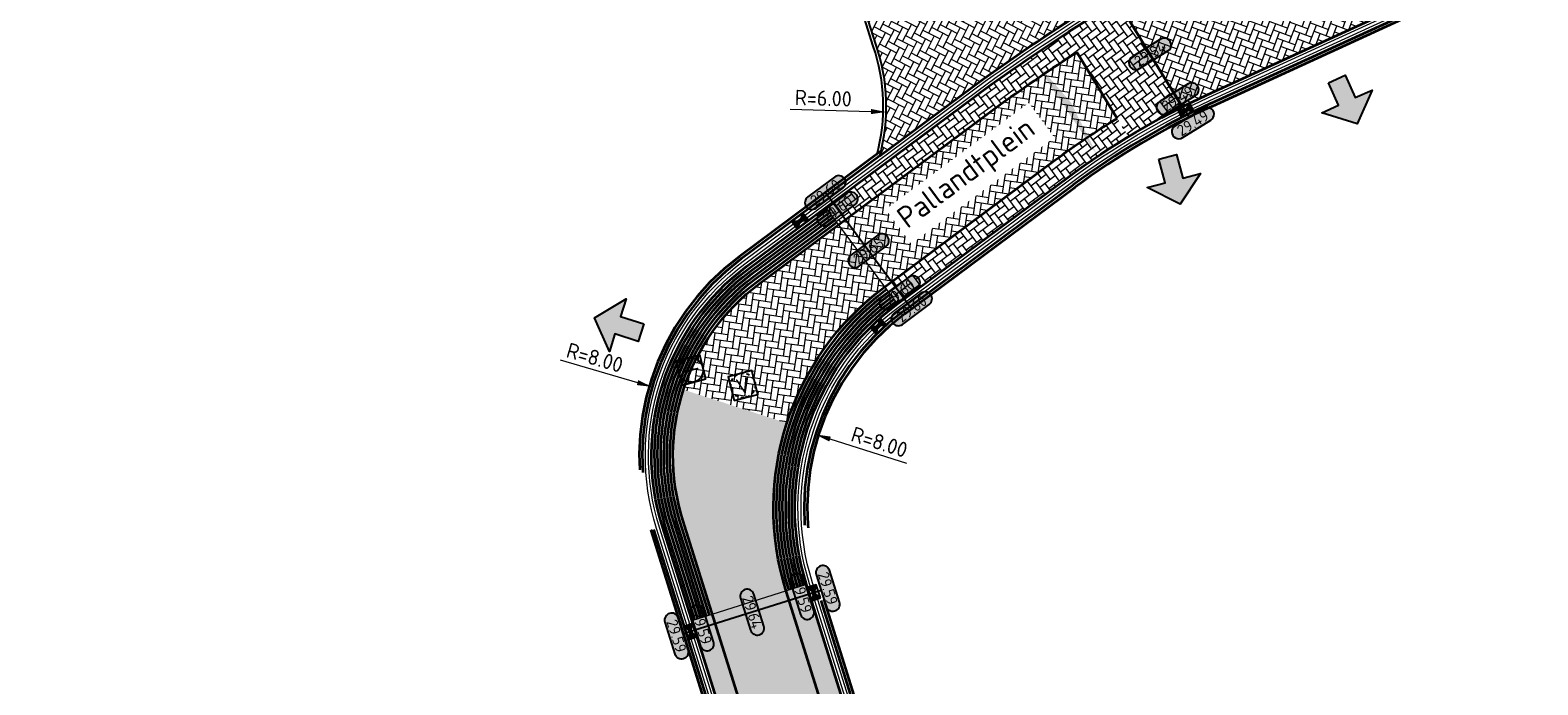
# Model space of a CAD drawing. Header units: metres. Extents: x 199937 to 201628, y 374508 to 375260.
# Tile 69 of 183: x 201179 to 201229, y 374786 to 374807. Entities that reach past the tile are written whole.
import ezdxf
from ezdxf.enums import TextEntityAlignment as Align

# ---------------------------------------------------------------- set-up
doc = ezdxf.new("R2010")
doc.units = ezdxf.units.M
doc.set_wipeout_variables(frame=1)
doc.linetypes.add('HIDDENX2', pattern=[0.75, 0.5, -0.25])
doc.linetypes.add('VH-OPSLUITBAND_100X200', pattern=[16, 8, -2, 4, -2])
doc.layers.add('000___INRIT-PIJL', color=252, linetype='Continuous')
for name, color, linetype, lineweight in [('B-WE-RI-VWA_RIOOLPUT_VALPUT-S', 20, 'Continuous', 25), ('N-WE-OG-HOOGTELIJN-G', 7, 'Continuous', 25), ('N-WE-RI-ITR_RIOOLPUT-S', 84, 'Continuous', 25), ('N-WE-RI-KOLK-S', 7, 'Continuous', 25), ('N-WE-VH-DWARSHELLING-S', 7, 'Continuous', 25), ('N-WE-VH-GOOT-G', 170, 'Continuous', 35), ('N-WE-VH-KANTOPSLUITING_OPSLUITBAND_100X200-G', 150, 'VH-OPSLUITBAND_100X200', 35), ('N-WE-VH-KANTVERHARDING_STREKLAAG-G', 60, 'Continuous', 18), ('N-WE-VH-VERHARDING_BETONSTRAATSTEEN-G', 252, 'Continuous', 35), ('X-XX-AL-HOOGTELABEL-S', 7, 'Continuous', 25), ('X-XX-AL-M-200', 7, 'Continuous', 18), ('X-XX-AL-T35', 50, 'Continuous', 35)]:
    doc.layers.add(name, color=color, linetype=linetype, lineweight=lineweight)
doc.layers.add('N-WE-VH-VERHARDING_BETONSTRAATSTEEN_HEIDE-A', color=7, linetype='Continuous', lineweight=0, true_color=0x986657)
doc.layers.add('N-WE-VH-VERHARDING_BETONSTRAATSTEEN_ROOD-A', color=7, linetype='Continuous', lineweight=0, true_color=0xa92c0a)
doc.layers.add('X-XX-AL-HULPLIJN-G', color=7, linetype='Continuous', lineweight=18, plot=False)
doc.styles.add('NLCS-ISO', font='NLCS-ISO.ttf')
doc.styles.add('NLCS-ISO-ANNOTATIEF-T18', font='NLCS-ISO.ttf', dxfattribs={"height": 1.8})
doc.styles.add('NLCS-ISO-M200-T25', font='NLCS-ISO.ttf', dxfattribs={"height": 0.5})
doc.styles.add('NLCS-ISO-M200-T35', font='NLCS-ISO.ttf', dxfattribs={"height": 0.7})
doc.dimstyles.new('NLCS-M200-T25-PIJL_L2_H1', dxfattribs={"dimscale": 0.2, "dimtxt": 2.5, "dimasz": 2.5, "dimexe": 2, "dimexo": 2, "dimgap": 0.7, "dimtad": 1, "dimzin": 0, "dimdsep": 46, "dimtxsty": 'NLCS-ISO-M200-T25', "dimcen": 0, "dimdle": 2, "dimclrd": 256, "dimclre": 256, "dimclrt": 256, "dimadec": 1, "dimazin": 0, "dimtfac": 1, "dimtdec": 3, "dimtofl": 0, "dimtmove": 0, "dimatfit": 3, "dimfxl": 2, "dimfxlon": 1, "dimtfillclr": 256, "dimtolj": 1, "dimtzin": 0, "dimlwd": -1, "dimlwe": -1, "dimarcsym": 0})
pattern_1 = [(306.61423169, (0, 0), (0.29380966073, -0.04331146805), [0.63, -0.21]), (216.61423169, (0.33712, 0.2505), (0.29380966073, -0.04331146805), [0.63, -0.21])]
pattern_2 = [(17.44182636, (0, 0), (0.13739973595, 0.26328940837), [0.63, -0.21]), (287.44182636, (-0.1259, 0.40069), (0.13739973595, 0.26328940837), [0.63, -0.21])]

# ---------------------------------------------------------------- blocks, each defined once
blk = doc.blocks.new('inrit')
h = blk.add_hatch(color=256)
h.dxf.hatch_style = 1
h.paths.add_polyline_path([(0.3, 1), (-0.3, 1), (-0.3, 1.8), (-0.9, 1.8), (0, 2.6), (0.9, 1.8), (0.3, 1.8)])
at = {"color": 3, "flags": 128}
blk.add_lwpolyline([(0.3, 1), (-0.3, 1), (-0.3, 1.8), (-0.9, 1.8), (0, 2.6), (0.9, 1.8), (0.3, 1.8), (0.3, 1)], dxfattribs=at)
blk = doc.blocks.new('*U283')
h = blk.add_hatch(color=253)
h.dxf.hatch_style = 1
edge = h.paths.add_edge_path()
edge.add_line((2.73, 1.13), (-2.73, 1.13))
edge.add_arc((-2.73, 0), 1.13, 90, 270)
edge.add_line((-2.73, -1.13), (2.73, -1.13))
edge.add_arc((2.73, 0), 1.13, 270, 450)
blk.add_lwpolyline([(2.73, 1.13), (-2.73, 1.13, 1), (-2.73, -1.13), (2.73, -1.13, 1)], format="xyb", close=True)
at = {"style": 'NLCS-ISO-ANNOTATIEF-T18'}
blk.add_attdef('HGT', text='', height=1.8, dxfattribs=at).set_placement((0, 0), align=Align.MIDDLE_CENTER)
blk = doc.blocks.new('SRI-PUT_INSPECTIE-SO')
at = {"lineweight": -3, "flags": 128}
blk.add_lwpolyline([(-2, -2), (2, -2), (2, 2), (-2, 2)], close=True, dxfattribs=at)
at = {"lineweight": -3, "ltscale": 1.5}
blk.add_circle((0, 0), 2, dxfattribs=at)
at = {"ltscale": 0.1, "style": 'NLCS-ISO'}
blk.add_text('I', height=2.5, dxfattribs=at).set_placement((0, -0.01), align=Align.MIDDLE_CENTER)
blk = doc.blocks.new('SRI-PUT_VALPUT-SO')
at = {"lineweight": -3, "flags": 128}
blk.add_lwpolyline([(-2, -2), (2, -2), (2, 2), (-2, 2)], close=True, dxfattribs=at)
at = {"linetype": 'HIDDENX2', "lineweight": -3, "ltscale": 0.25}
blk.add_circle((0, 0), 2, dxfattribs=at)
at = {"ltscale": 0.1, "style": 'NLCS-ISO'}
blk.add_text('V', height=2.5, dxfattribs=at).set_placement((0, -0.01), align=Align.MIDDLE_CENTER)
blk = doc.blocks.new('*U385')
blk.add_solid([(0, 0), (1.966, 0.25), (3.932, 0)])
blk = doc.blocks.new('*U397')
blk.add_solid([(0, 0), (1.952, 0.25), (3.903, 0)])
blk = doc.blocks.new('*D510')
at = {"layer": 'Defpoints', "color": 0, "transparency": 16777216}
for p in [(201205.015, 374794.042), (201212.643, 374791.633)]:
    blk.add_point(p, dxfattribs=at)
at = {"layer": 'X-XX-AL-M-200', "transparency": 16777216}
blk.add_line((201207.999, 374793.099), (201205.492, 374793.892), dxfattribs=at)
blk.add_solid([(201205.517, 374793.971), (201205.466, 374793.812), (201205.015, 374794.042)], dxfattribs=at)
at = {"layer": 'X-XX-AL-M-200', "transparency": 16777216, "insert": (201207.101, 374793.792), "char_height": 0.5, "attachment_point": 5, "rotation": 342.4707, "style": 'NLCS-ISO-M200-T25', "bg_fill": 3, "box_fill_scale": 1.1, "bg_fill_color": 256, "bg_fill_true_color": 13158600, "bg_fill_transparency": 0}
blk.add_mtext('\\A1;R=8.00', dxfattribs=at)
blk = doc.blocks.new('*D511')
at = {"layer": 'Defpoints', "color": 0, "transparency": 16777216}
for p in [(201199.688, 374795.592), (201207.366, 374793.344)]:
    blk.add_point(p, dxfattribs=at)
at = {"layer": 'X-XX-AL-M-200', "transparency": 16777216}
blk.add_line((201196.684, 374796.471), (201199.208, 374795.732), dxfattribs=at)
at = {"layer": 'X-XX-AL-M-200', "transparency": 16777216, "insert": (201197.816, 374796.546), "char_height": 0.5, "attachment_point": 5, "rotation": 343.6859, "style": 'NLCS-ISO-M200-T25', "bg_fill": 3, "box_fill_scale": 1.1, "bg_fill_color": 256, "bg_fill_true_color": 13158600, "bg_fill_transparency": 0}
blk.add_mtext('\\A1;R=8.00', dxfattribs=at)
at = {"layer": 'X-XX-AL-M-200', "transparency": 16777216}
blk.add_solid([(201199.231, 374795.812), (201199.185, 374795.652), (201199.688, 374795.592)], dxfattribs=at)
blk = doc.blocks.new('*D512')
at = {"layer": 'Defpoints', "color": 0, "transparency": 16777216}
for p in [(201201.138, 374804.737), (201207.323, 374804.555)]:
    blk.add_point(p, dxfattribs=at)
at = {"layer": 'X-XX-AL-M-200', "transparency": 16777216}
blk.add_line((201204.194, 374804.647), (201206.823, 374804.569), dxfattribs=at)
blk.add_solid([(201206.826, 374804.653), (201206.821, 374804.486), (201207.323, 374804.555)], dxfattribs=at)
at = {"layer": 'X-XX-AL-M-200', "transparency": 16777216, "insert": (201205.27, 374805.005), "char_height": 0.5, "attachment_point": 5, "rotation": 358.3154, "style": 'NLCS-ISO-M200-T25', "bg_fill": 3, "box_fill_scale": 1.1, "bg_fill_color": 256, "bg_fill_true_color": 13158600, "bg_fill_transparency": 0}
blk.add_mtext('\\A1;R=6.00', dxfattribs=at)
blk = doc.blocks.new('N-SRI-KOLK_STRAAT_450X300-SO')
h = blk.add_hatch(color=256)
h.dxf.hatch_style = 1
h.paths.add_polyline_path([(0, 0.75), (-1.125, 1.5), (-1.125, 0)])
h.paths.add_polyline_path([(1.125, 0), (1.125, 1.5), (0, 0.75)])
for p, q in [((-1.125, 0), (1.125, 1.5)), ((1.125, 0), (-1.125, 1.5))]:
    blk.add_line(p, q)
at = {"flags": 128}
blk.add_lwpolyline([(-1.125, 0), (1.125, 0), (1.125, 1.5), (-1.125, 1.5)], close=True, dxfattribs=at)

msp = doc.modelspace()

# ---------------------------------------------------------------- hatches: boundary and pattern name
at = {"layer": 'N-WE-VH-VERHARDING_BETONSTRAATSTEEN_HEIDE-A', "true_color": 0x986657}
h = msp.add_hatch(dxfattribs=at)
h.set_pattern_fill('AVH-HEI_BSS_KEIFRMT_KEPER-SO', color=25, scale=2, angle=-27.2885, pattern_type=2)
h.set_pattern_definition([(332.71147, (201123.74073, 375003.37324), (0.28290794, 0.09034985), [0.63, -0.21]), (242.71147, (201123.93329, 375003.7465), (0.28290794, 0.09034985), [0.63, -0.21])])
h.paths.add_polyline_path([(201206.02, 374820.909), (201205.468, 374820.355), (201204.608, 374819.515), (201203.323, 374818.23), (201204.906, 374813.333), (201206.011, 374809.842), (201206.994, 374806.737, -0.071979), (201207.309, 374804.894, -0.068554), (201207.111, 374803.122), (201210.497, 374805.638, -0.014861), (201214.022, 374808, -0.017382), (201213.679, 374807.998, -0.097902), (201211.808, 374808.422, -0.097902), (201210.24, 374809.526, -0.083963), (201209.319, 374810.888), (201208.988, 374811.619)])
h = msp.add_hatch(dxfattribs=at)
h.set_pattern_fill('AVH-HEI_BSS_KEIFRMT_KEPER-SO', color=25, scale=2, angle=-53.3858, pattern_type=2)
h.set_pattern_definition(pattern_1)
h.paths.add_polyline_path([(201214.863, 374808.168, 0.007034), (201213.172, 374807.1), (201215.223, 374803.75, -0.01979), (201216.975, 374804.719)])
h = msp.add_hatch(dxfattribs=at)
h.set_pattern_fill('AVH-HEI_BSS_KEIFRMT_KEPER-SO', color=25, scale=2, angle=-53.3858, pattern_type=2)
h.set_pattern_definition(pattern_1)
edge = h.paths.add_edge_path()
edge.add_line((201205.354, 374801.443), (201205.771, 374800.881))
edge.add_line((201205.771, 374800.881), (201211.086, 374804.83))
edge.add_arc((201251.988, 374747.533), 70.398, 123.1059, 125.52166, ccw=False)
edge.add_line((201213.537, 374806.503), (201213.172, 374807.1))
edge.add_arc((201251.988, 374747.533), 71.098, 123.08987, 125.52705)
edge.add_line((201210.674, 374805.396), (201205.354, 374801.443))
h = msp.add_hatch(dxfattribs=at)
h.set_pattern_fill('AVH-HEI_BSS_KEIFRMT_KEPER-SO', color=25, scale=2, angle=-53.3858, pattern_type=2)
h.set_pattern_definition([(306.6142, (201211.08605, 374804.82973), (0.2938097, -0.0433115), [0.63, -0.21]), (216.6142, (201211.42317, 374805.08022), (0.2938097, -0.0433115), [0.63, -0.21])])
edge = h.paths.add_edge_path()
edge.add_line((201207.275, 374798.857), (201207.693, 374798.295))
edge.add_line((201207.693, 374798.295), (201213.245, 374802.42))
edge.add_arc((201228.334, 374782.112), 25.3, 121.2139, 126.6142, ccw=False)
edge.add_line((201215.223, 374803.75), (201214.857, 374804.347))
edge.add_arc((201228.334, 374782.112), 26, 121.221, 126.6142)
edge.add_line((201212.827, 374802.982), (201207.275, 374798.857))
h = msp.add_hatch(dxfattribs=at)
h.set_pattern_fill('AVH-HEI_BSS_KEIFRMT_KEPER-SO', color=25, scale=2, angle=17.4418, pattern_type=2)
h.set_pattern_definition(pattern_2)
h.paths.add_polyline_path([(201204.725, 374789.145), (201204.057, 374788.935), (201217.437, 374746.35), (201218.104, 374746.56)])
h = msp.add_hatch(dxfattribs=at)
h.set_pattern_fill('AVH-HEI_BSS_KEIFRMT_KEPER-SO', color=25, scale=2, angle=17.4418, pattern_type=2)
h.set_pattern_definition(pattern_2)
h.paths.add_polyline_path([(201201.651, 374788.179), (201200.983, 374787.969), (201214.363, 374745.384), (201215.031, 374745.594)])
at = {"layer": 'N-WE-VH-VERHARDING_BETONSTRAATSTEEN_ROOD-A'}
h = msp.add_hatch(dxfattribs=at)
h.set_pattern_fill('AVH-ROO_BSS_KEIFRMT_KEPER-SO', color=36, scale=2, angle=69.6116, pattern_type=2)
h.set_pattern_definition([(69.61158121, (0, 0), (-0.12368366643, 0.27000435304), [0.63, -0.21]), (339.61158121, (-0.39369, 0.14632), (-0.12368366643, 0.27000435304), [0.63, -0.21])])
edge = h.paths.add_edge_path()
edge.add_arc((201227.423, 374821.932), 6.3, 219.8173, 294.6116, ccw=False)
edge.add_arc((201552.622, 375093.044), 429.686, 219.33598, 219.81733, ccw=False)
edge.add_line((201220.284, 374820.68), (201216.446, 374817.535))
edge.add_arc((201211.573, 374813.541), 6.3, -58.5221, 39.336, ccw=False)
edge.add_line((201214.863, 374808.168), (201216.975, 374804.719))
edge.add_arc((201228.334, 374782.112), 25.3, 114.6116, 116.6789, ccw=False)
edge.add_line((201217.798, 374805.114), (201232.121, 374811.675))
edge.add_line((201232.121, 374811.675), (201230.046, 374816.204))
h = msp.add_hatch(dxfattribs=at)
h.set_pattern_fill('AVH-ROO_BSS_KEIFRMT_KEPER-SO', color=36, scale=2, angle=-98.3858, pattern_type=2)
h.set_pattern_definition([(261.61423169, (0, 0), (0.17712897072, -0.23838063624), [0.63, -0.21]), (171.61423169, (0.4155, -0.06125), (0.17712897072, -0.23838063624), [0.63, -0.21])])
h.paths.add_polyline_path([(201212.827, 374802.982, -0.023537), (201214.857, 374804.347), (201213.537, 374806.503, 0.010541), (201211.086, 374804.83), (201203.191, 374798.963, 0.155764), (201200.707, 374795.504), (201204.082, 374794.41, -0.155764), (201207.275, 374798.857)])
h = msp.add_hatch(dxfattribs=at)
h.set_pattern_fill('AVH-ROO_BSS_KEIFRMT_KEPER-SO', color=36, scale=2, angle=-27.5582, pattern_type=2)
h.set_pattern_definition([(332.44183, (201200.68763, 374791.2463), (0.28333, 0.0890174), [0.63, -0.21]), (242.44183, (201200.88194, 374791.61866), (0.28333, 0.0890174), [0.63, -0.21])])
h.paths.add_polyline_path([(201204.057, 374788.935, -0.155764), (201204.082, 374794.41), (201200.707, 374795.504, 0.155764), (201200.688, 374791.246), (201215.031, 374745.594), (201217.437, 374746.35)])

# ---------------------------------------------------------------- linework, layer by layer
at = {"layer": 'N-WE-OG-HOOGTELIJN-G'}
for points in [[(201214.654, 374808.51), (201217.209, 374804.389)], [(201205.337, 374801.928), (201208.153, 374798.138)], [(201205.204, 374788.955), (201200.699, 374787.54)]]:
    msp.add_lwpolyline(points, dxfattribs=at)
at = {"layer": 'N-WE-VH-GOOT-G'}
for points in [[(201190.378, 374725.99, 0.005833), (201213.622, 374733.909, 0.403828), (201216.29, 374739.251), (201200.02, 374791.036, -0.319273), (201202.773, 374799.525), (201210.674, 374805.396, -0.01767), (201214.863, 374808.168, 0.454979), (201216.446, 374817.535, -0.009969), (201205.73, 374831.155, 0.299956), (201199.2, 374833.489), (201150.331, 374821.559)], [(201207.111, 374803.122), (201210.497, 374805.638, -0.014861), (201214.022, 374808, -0.014861)]]:
    msp.add_lwpolyline(points, format="xyb", dxfattribs=at)
msp.add_lwpolyline([(201253.113, 374821.291, -0.40712), (201261.399, 374818.326), (201283.13, 374773.776, -0.398483), (201280.532, 374765.509), (201275.688, 374762.813, -0.017059), (201255.317, 374752.472, -0.008054), (201232.793, 374742.862), (201226.945, 374740.648, -0.431154), (201218.704, 374744.652), (201204.725, 374789.145, -0.319273), (201207.693, 374798.295), (201213.245, 374802.42, -0.052419), (201217.798, 374805.114)], format="xyb", close=True, dxfattribs=at)
at = {"layer": 'N-WE-VH-KANTOPSLUITING_OPSLUITBAND_100X200-G'}
for points in [[(201226.874, 374740.942), (201226.839, 374740.929, -0.431154), (201218.99, 374744.741), (201205.011, 374789.235, -0.319273), (201207.872, 374798.054), (201213.424, 374802.179, -0.052419), (201217.923, 374804.841), (201253.238, 374821.019, -0.40712), (201261.13, 374818.194), (201282.861, 374773.644, -0.398483), (201280.386, 374765.771), (201275.543, 374763.076, -0.017057), (201255.192, 374752.745, -0.005218), (201240.642, 374746.439, -0.000751), (201238.537, 374745.556, -0.000307)], [(201226.839, 374741.036), (201226.803, 374741.022, -0.431154), (201219.085, 374744.771), (201205.106, 374789.265, -0.319273), (201207.931, 374797.974), (201213.483, 374802.099, -0.052419), (201217.964, 374804.75), (201253.28, 374820.928, -0.40712), (201261.04, 374818.15), (201282.771, 374773.6, -0.398483), (201280.337, 374765.858), (201275.495, 374763.163, -0.017056), (201255.151, 374752.836, -0.005217), (201240.603, 374746.531, -0.000718), (201238.59, 374745.687, -0.000307)], [(201207.151, 374803.276), (201202.535, 374799.846, 0.319273), (201199.638, 374790.917), (201201.581, 374784.732)], [(201207.111, 374803.122), (201202.594, 374799.766, 0.319273), (201199.734, 374790.947), (201201.677, 374784.762)]]:
    msp.add_lwpolyline(points, format="xyb", dxfattribs=at)
at = {"layer": 'N-WE-VH-KANTOPSLUITING_OPSLUITBAND_100X200-G', "lineweight": -3, "flags": 128}
for points in [[(201207.015, 374803.148, 0.149426), (201206.899, 374806.705), (201205.916, 374809.812), (201204.811, 374813.302), (201203.209, 374818.258), (201205.949, 374820.98)], [(201207.111, 374803.122, 0.149378), (201206.994, 374806.737), (201206.011, 374809.842), (201204.906, 374813.333), (201203.323, 374818.23), (201206.02, 374820.909)]]:
    msp.add_lwpolyline(points, format="xyb", dxfattribs=at)
at = {"layer": 'N-WE-VH-KANTVERHARDING_STREKLAAG-G'}
for points in [[(201190.347, 374726.085, 0.005833), (201213.588, 374734.003, 0.403828), (201216.194, 374739.221), (201199.924, 374791.007, -0.319273), (201202.714, 374799.605), (201210.615, 374805.476, -0.017673), (201214.811, 374808.254, 0.454979), (201216.368, 374817.471, -0.009976), (201205.643, 374831.105, 0.299394), (201199.224, 374833.392), (201150.355, 374821.462)], [(201190.316, 374726.18, 0.005833), (201213.555, 374734.097, 0.403828), (201216.099, 374739.191), (201199.829, 374790.977, -0.319273), (201202.654, 374799.686), (201210.556, 374805.557, -0.017676), (201214.758, 374808.339, 0.454979), (201216.291, 374817.408, -0.009976), (201205.563, 374831.044, 0.299394), (201199.248, 374833.295), (201150.379, 374821.365)]]:
    msp.add_lwpolyline(points, format="xyb", dxfattribs=at)
for points in [[(201253.155, 374821.2, -0.40712), (201261.309, 374818.282), (201283.041, 374773.732, -0.398483), (201280.483, 374765.596), (201275.64, 374762.901, -0.017058), (201255.275, 374752.563, -0.008054), (201232.756, 374742.955), (201226.909, 374740.742, -0.431154), (201218.799, 374744.682), (201204.82, 374789.175, -0.319273), (201207.753, 374798.214), (201213.304, 374802.34, -0.052419), (201217.839, 374805.023)], [(201253.197, 374821.11, -0.40712), (201261.219, 374818.238), (201282.951, 374773.688, -0.398483), (201280.435, 374765.683), (201275.592, 374762.988, -0.017057), (201255.234, 374752.654, -0.008053), (201232.719, 374743.048), (201226.874, 374740.835, -0.431154), (201218.895, 374744.712), (201204.916, 374789.205, -0.319273), (201207.812, 374798.134), (201213.364, 374802.259, -0.052419), (201217.881, 374804.932)]]:
    msp.add_lwpolyline(points, format="xyb", close=True, dxfattribs=at)
at = {"layer": 'N-WE-VH-VERHARDING_BETONSTRAATSTEEN-G'}
for points in [[(201214.863, 374808.168), (201216.975, 374804.719)], [(201213.537, 374806.503), (201214.857, 374804.347)]]:
    msp.add_lwpolyline(points, dxfattribs=at)
for points in [[(201215.031, 374745.594), (201200.688, 374791.246, -0.319273), (201203.191, 374798.963), (201211.086, 374804.83, -0.010541), (201213.537, 374806.503)], [(201217.437, 374746.35), (201204.057, 374788.935, -0.319273), (201207.275, 374798.857), (201212.827, 374802.982, -0.023537), (201214.857, 374804.347)]]:
    msp.add_lwpolyline(points, format="xyb", dxfattribs=at)
at = {"layer": 'N-WE-VH-VERHARDING_BETONSTRAATSTEEN-G', "color": 25, "true_color": 0x986657}
for points in [[(201201.079, 374787.999), (201200.115, 374791.066, -0.319273), (201202.833, 374799.445), (201205.414, 374801.362)], [(201201.174, 374788.029), (201200.211, 374791.096, -0.319273), (201202.893, 374799.364), (201205.473, 374801.282)], [(201201.27, 374788.059), (201200.306, 374791.126, -0.319273), (201202.952, 374799.284), (201205.533, 374801.202)], [(201201.365, 374788.089), (201200.401, 374791.156, -0.319273), (201203.012, 374799.204), (201205.592, 374801.121)], [(201201.46, 374788.119), (201200.497, 374791.186, -0.319273), (201203.072, 374799.124), (201205.652, 374801.041)], [(201201.556, 374788.149), (201200.592, 374791.216, -0.319273), (201203.131, 374799.043), (201205.712, 374800.961)], [(201204.152, 374788.965), (201204.152, 374788.965, -0.319273), (201207.335, 374798.776)], [(201204.248, 374788.995, -0.319273), (201207.395, 374798.696)], [(201204.343, 374789.025, -0.319273), (201207.454, 374798.616)], [(201204.439, 374789.055, -0.319273), (201207.514, 374798.536)], [(201204.534, 374789.085, -0.319273), (201207.574, 374798.455)], [(201204.629, 374789.115), (201204.629, 374789.115, -0.319273), (201207.633, 374798.375)]]:
    msp.add_lwpolyline(points, format="xyb", dxfattribs=at)
at = {"layer": 'X-XX-AL-HULPLIJN-G'}
for points in [[(201207.693, 374798.295), (201205.354, 374801.443)], [(201204.725, 374789.145), (201200.983, 374787.969)]]:
    msp.add_lwpolyline(points, dxfattribs=at)

# ---------------------------------------------------------------- block references
at = {"layer": '000___INRIT-PIJL'}
for p, rotation in [((201221.609, 374806.539, 29.466), 204.4006060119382), ((201216.254, 374804.064), 194.6642325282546), ((201200.279, 374797.055), 72.24329251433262)]:
    msp.add_blockref('inrit', p, dxfattribs=dict(at, rotation=rotation))
at = {"layer": 'B-WE-RI-VWA_RIOOLPUT_VALPUT-S', "xscale": 0.2, "yscale": 0.2, "zscale": 0.2, "rotation": 14.39056385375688}
msp.add_blockref('SRI-PUT_VALPUT-SO', (201202.651, 374795.637, 29.643), dxfattribs=at)
at = {"layer": 'N-WE-RI-ITR_RIOOLPUT-S', "xscale": 0.2, "yscale": 0.2, "zscale": 0.2, "rotation": 104.6182641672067}
msp.add_blockref('SRI-PUT_INSPECTIE-SO', (201200.952, 374796.136), dxfattribs=at)
at = {"layer": 'N-WE-RI-KOLK-S', "xscale": 0.2, "yscale": 0.2, "zscale": 0.2}
for p, rotation in [((201217.156, 374804.474), 26.18433883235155), ((201204.424, 374801.125), 216.6142316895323), ((201205.108, 374788.925), 107.4418263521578), ((201200.795, 374787.57), 287.4418263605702)]:
    msp.add_blockref('N-SRI-KOLK_STRAAT_450X300-SO', p, dxfattribs=dict(at, rotation=rotation))
at = {"layer": 'N-WE-VH-DWARSHELLING-S'}
for name, p, rotation in [('*U397', (201212.049, 374806.353), 303.8948212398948), ('*U385', (201200.842, 374788.419), 17.06595824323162)]:
    msp.add_blockref(name, p, dxfattribs=dict(at, rotation=rotation))
at = {"layer": 'X-XX-AL-HOOGTELABEL-S', "xscale": 0.2, "yscale": 0.2, "zscale": 0.2}
for p, rotation, values in [((201215.931, 374806.449), 31.80082101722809, {'HGT': '29.54'}), ((201216.83, 374804.992), 31.80082101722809, {'HGT': '29.49'}), ((201217.328, 374804.196), 31.80082101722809, {'HGT': '29.49'}), ((201205.337, 374801.928), 36.61423168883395, {'HGT': '29.60'}), ((201205.733, 374801.395), 36.61423168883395, {'HGT': '29.60'}), ((201206.745, 374800.033), 36.61423168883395, {'HGT': '29.65'}), ((201207.762, 374798.665), 36.61423168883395, {'HGT': '29.60'}), ((201208.153, 374798.138), 36.61423168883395, {'HGT': '29.60'}), ((201205.42, 374789.023), 287.4418263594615, {'HGT': '29.59'}), ((201204.579, 374788.758), 287.4418263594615, {'HGT': '29.59'}), ((201202.951, 374788.247), 287.4418263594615, {'HGT': '29.64'}), ((201200.483, 374787.472), 287.4418263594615, {'HGT': '29.59'}), ((201201.314, 374787.733), 287.4418263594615, {'HGT': '29.59'})]:
    msp.add_blockref('*U283', p, dxfattribs=dict(at, rotation=rotation)).add_auto_attribs(values)

# ---------------------------------------------------------------- next in the draw order: dimensions: what is measured, and where the dimension line sits
at = {"layer": 'X-XX-AL-M-200'}
dim = msp.add_radius_dim(center=(201201.138, 374804.737), mpoint=(201207.323, 374804.555), text='R=6.00', dimstyle='NLCS-M200-T25-PIJL_L2_H1', override={"dimpost": 'R=<>', "dimtfill": 1}, dxfattribs=at)
dim.commit()
dim.dimension.update_dxf_attribs({"geometry": '*D512', "text_midpoint": (201205.259, 374804.615), "dimtype": 164})
dim = msp.add_radius_dim(center=(201212.643, 374791.633), mpoint=(201205.015, 374794.042), dimstyle='NLCS-M200-T25-PIJL_L2_H1', override={"dimpost": 'R=<>', "dimtfill": 1}, dxfattribs=at)
dim.commit()
dim.dimension.update_dxf_attribs({"geometry": '*D510', "text_midpoint": (201206.984, 374793.42), "dimtype": 164})

# ---------------------------------------------------------------- next in the draw order: dimensions: what is measured, and where the dimension line sits
dim = msp.add_radius_dim(center=(201207.366, 374793.344), mpoint=(201199.688, 374795.592), dimstyle='NLCS-M200-T25-PIJL_L2_H1', override={"dimpost": 'R=<>', "dimtfill": 1}, dxfattribs=at)
dim.commit()
dim.dimension.update_dxf_attribs({"geometry": '*D511', "text_midpoint": (201197.816, 374796.546)})

# ---------------------------------------------------------------- next in the draw order: wipeouts: each hides what was drawn before it
msp.add_wipeout([(201208.142, 374800.259), (201212.805, 374803.724), (201211.97, 374804.848), (201207.307, 374801.383)]).dxf.layer = 'X-XX-AL-T35'

# ---------------------------------------------------------------- next in the draw order: block references
at = {"layer": 'N-WE-RI-KOLK-S', "xscale": 0.2, "yscale": 0.2, "zscale": 0.2, "rotation": 42.44909586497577}
msp.add_blockref('N-SRI-KOLK_STRAAT_450X300-SO', (201207.165, 374797.462), dxfattribs=at)

# ---------------------------------------------------------------- next in the draw order: texts
at = {"layer": 'X-XX-AL-T35', "style": 'NLCS-ISO-M200-T35'}
msp.add_text('Pallandtplein', height=0.7, rotation=36.6142, dxfattribs=at).set_placement((201208.011, 374800.729))

doc.saveas('drawing.dxf')
